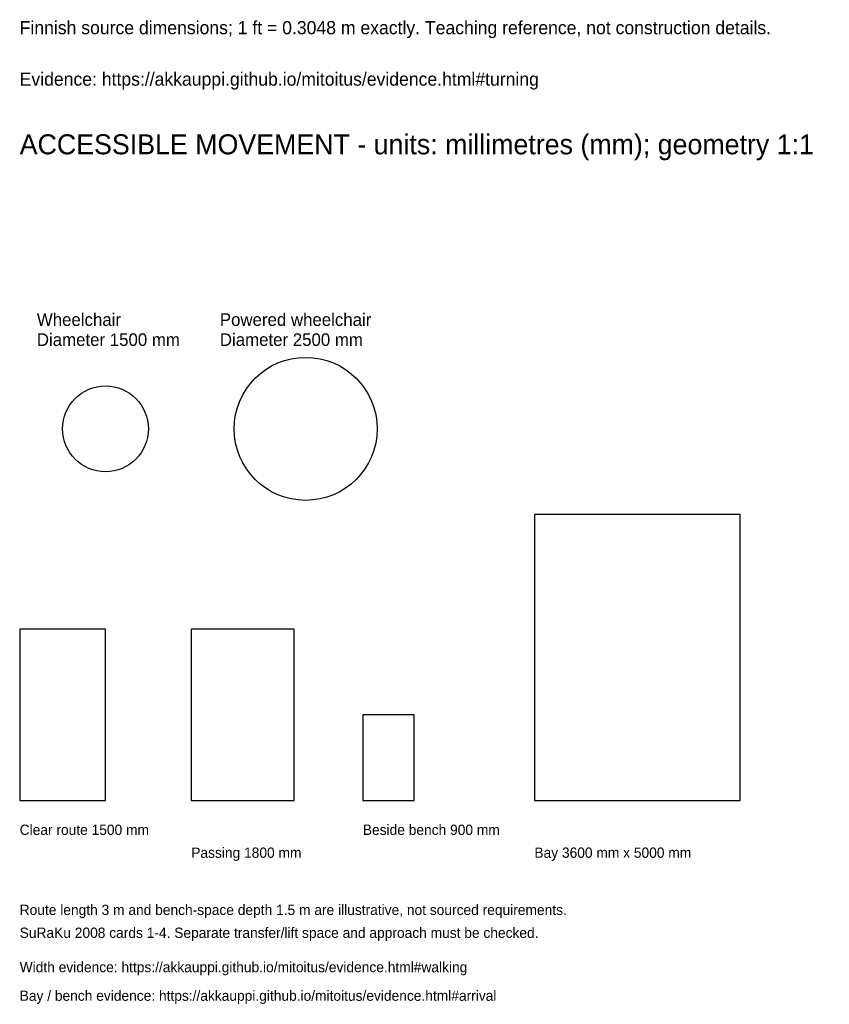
# Model space of a CAD drawing. Header units: millimetres. Extents: x 0 to 14157, y -8561 to 8654.
import ezdxf

# ---------------------------------------------------------------- set-up
doc = ezdxf.new("R2010")
doc.units = ezdxf.units.MM
doc.layers.add('ANNOTATION', color=7, linetype='Continuous')
doc.layers.add('REFERENCE', color=7, linetype='Continuous')

msp = doc.modelspace()

# ---------------------------------------------------------------- linework, layer by layer
at = {"layer": 'REFERENCE'}
for p, q in [((12600, 0), (9000, 0)), ((9000, 0), (9000, -5000)), ((12600, -5000), (12600, 0)), ((1500, -2000), (0, -2000)), ((0, -2000), (0, -5000)), ((1500, -5000), (1500, -2000)), ((4800, -2000), (3000, -2000)), ((3000, -2000), (3000, -5000)), ((4800, -5000), (4800, -2000)), ((6900, -3500), (6000, -3500)), ((6000, -3500), (6000, -5000)), ((6900, -5000), (6900, -3500)), ((0, -5000), (1500, -5000)), ((3000, -5000), (4800, -5000)), ((6000, -5000), (6900, -5000)), ((9000, -5000), (12600, -5000))]:
    msp.add_line(p, q, dxfattribs=at)
for centre, radius in [((5000, 1500), 1250), ((1500, 1500), 750)]:
    msp.add_circle(centre, radius, dxfattribs=at)

# ---------------------------------------------------------------- texts
at = {"layer": 'ANNOTATION'}
for s, height, p in [('Finnish source dimensions; 1 ft = 0.3048 m exactly. Teaching reference, not construction details.', 230, (0, 8400)), ('Evidence: https://akkauppi.github.io/mitoitus/evidence.html#turning', 230, (0, 7500)), ('ACCESSIBLE MOVEMENT - units: millimetres (mm); geometry 1:1', 350, (0, 6300)), ('Wheelchair', 220, (300, 3300)), ('Powered wheelchair', 220, (3500, 3300)), ('Diameter 1500 mm', 220, (300, 2950)), ('Diameter 2500 mm', 220, (3500, 2950)), ('Clear route 1500 mm', 180, (0, -5600)), ('Beside bench 900 mm', 180, (6000, -5600)), ('Passing 1800 mm', 180, (3000, -6000)), ('Bay 3600 mm x 5000 mm', 180, (9000, -6000)), ('Route length 3 m and bench-space depth 1.5 m are illustrative, not sourced requirements.', 180, (0, -7000)), ('SuRaKu 2008 cards 1-4. Separate transfer/lift space and approach must be checked.', 180, (0, -7400)), ('Width evidence: https://akkauppi.github.io/mitoitus/evidence.html#walking', 180, (0, -8000)), ('Bay / bench evidence: https://akkauppi.github.io/mitoitus/evidence.html#arrival', 180, (0, -8500))]:
    msp.add_text(s, height=height, dxfattribs=at).set_placement(p)

doc.saveas('drawing.dxf')
